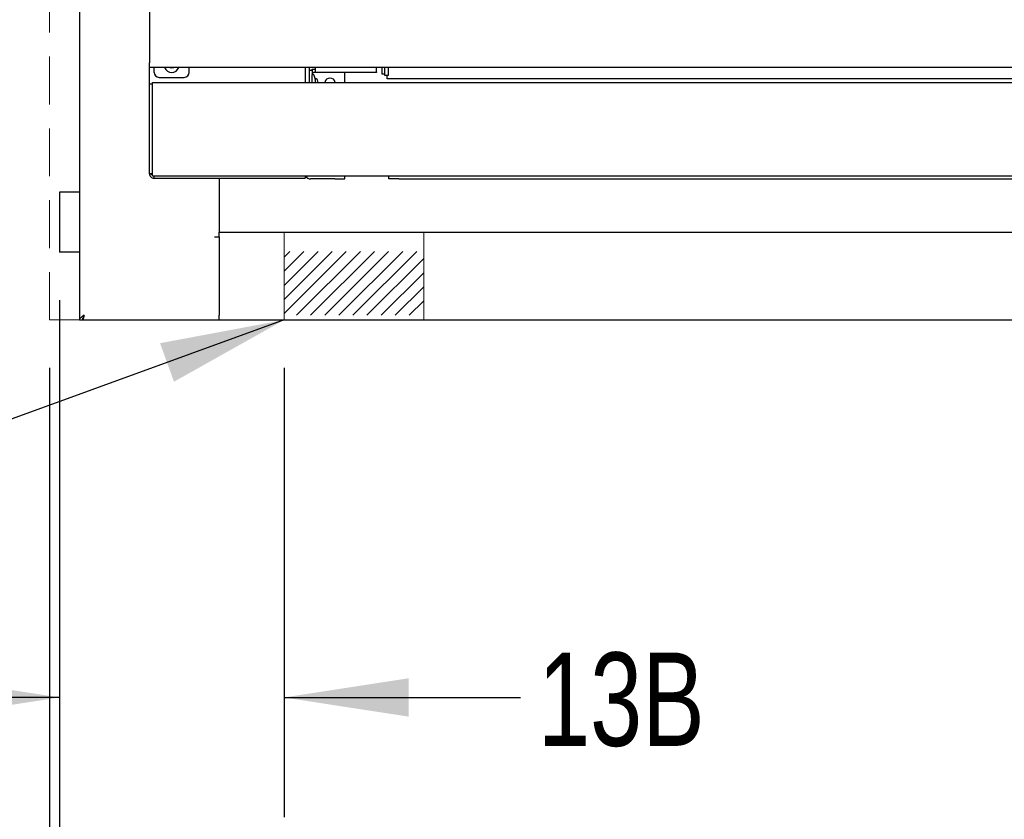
# Model space of a CAD drawing. Header units: inches. Extents: x 35 to 165, y 14 to 119.
# Tile 3 of 39: x 55 to 67, y 25 to 35. Entities that reach past the tile are written whole.
import ezdxf

# ---------------------------------------------------------------- set-up
doc = ezdxf.new("R2010")
doc.units = ezdxf.units.IN
doc.header["$LTSCALE"] = 12
doc.header["$MEASUREMENT"] = 0
doc.linetypes.add('HIDDEN', pattern=[0.075, 0.05, -0.025])
doc.layers.add('FORMAT', color=7, linetype='Continuous')
doc.styles.add('SLDTEXTSTYLE0', font='TXT', dxfattribs={"width": 0.75})
doc.dimstyles.new('SLDDIMSTYLE0', dxfattribs={"dimtxt": 1.17, "dimasz": 1.56, "dimexe": 0, "dimexo": 0.0625, "dimgap": 0.2925, "dimtad": 0, "dimtih": 1, "dimtoh": 1, "dimdec": 3, "dimrnd": 1e-09, "dimzin": 12, "dimdsep": 46, "dimlunit": 5, "dimtxsty": 'SLDTEXTSTYLE0', "dimsah": 1, "dimcen": 0.09, "dimadec": 0, "dimazin": 3, "dimtfac": 1, "dimtdec": 3, "dimtmove": 0, "dimatfit": 0, "dimfxl": 1, "dimfrac": 2, "dimtolj": 1, "dimtzin": 12, "dimarcsym": 0})
doc.dimstyles.new('SLDDIMSTYLE1', dxfattribs={"dimtxt": 1.17, "dimasz": 1.56, "dimexe": 0, "dimexo": 0.0625, "dimgap": 0.2925, "dimtad": 0, "dimtih": 1, "dimtoh": 1, "dimdec": 3, "dimrnd": 1e-09, "dimzin": 12, "dimdsep": 46, "dimlunit": 5, "dimtxsty": 'SLDTEXTSTYLE0', "dimsah": 1, "dimcen": 0.09, "dimadec": 0, "dimazin": 3, "dimtfac": 1, "dimtdec": 3, "dimtofl": 0, "dimtmove": 0, "dimatfit": 3, "dimfxl": 1, "dimfrac": 2, "dimtolj": 1, "dimtzin": 12, "dimarcsym": 0})
doc.dimstyles.new('SLDDIMSTYLE2', dxfattribs={"dimtxt": 0.18, "dimasz": 1.56, "dimexe": 0, "dimexo": 0.0625, "dimgap": 0, "dimtad": 0, "dimtih": 1, "dimtoh": 1, "dimdec": 0, "dimrnd": 1e-09, "dimzin": 0, "dimdsep": 46, "dimlunit": 5, "dimtxsty": 'Standard', "dimsah": 1, "dimcen": 0.09, "dimadec": 0, "dimazin": 0, "dimtfac": 1.56, "dimtdec": 0, "dimtofl": 0, "dimtmove": 0, "dimatfit": 3, "dimfxl": 1, "dimfrac": 2, "dimtolj": 1, "dimtzin": 0, "dimarcsym": 0})

# ---------------------------------------------------------------- blocks, each defined once
blk = doc.blocks.new('_D')
at = {"layer": 'FORMAT'}
for p, q in [((55.438, 31.197), (55.438, 24.718)), ((58.25, 30.347), (58.25, 24.718)), ((55.438, 26.218), (52.438, 26.218)), ((58.25, 26.218), (61.212, 26.218))]:
    blk.add_line(p, q, dxfattribs=at)
for points in [[(55.438, 26.218), (53.878, 26.458), (53.878, 25.978)], [(58.25, 26.218), (59.81, 25.978), (59.81, 26.458)]]:
    blk.add_solid(points, dxfattribs=at)
at = {"layer": 'FORMAT', "insert": (61.432, 26.781), "char_height": 1.17, "attachment_point": 1, "style": 'SLDTEXTSTYLE0'}
blk.add_mtext('13B', dxfattribs=at)
blk = doc.blocks.new('_D_2')
at = {"layer": 'FORMAT'}
for p, q in [((55.313, 30.347), (55.313, 18.825)), ((79.313, 30.347), (79.313, 18.825)), ((55.313, 20.325), (66.203, 20.325)), ((79.313, 20.325), (68.422, 20.325))]:
    blk.add_line(p, q, dxfattribs=at)
for points in [[(55.313, 20.325), (56.873, 20.085), (56.873, 20.565)], [(79.313, 20.325), (77.753, 20.565), (77.753, 20.085)]]:
    blk.add_solid(points, dxfattribs=at)
at = {"layer": 'FORMAT', "insert": (66.423, 20.888), "char_height": 1.17, "attachment_point": 1, "style": 'SLDTEXTSTYLE0'}
blk.add_mtext('5B', dxfattribs=at)
blk = doc.blocks.new('_D_3')
at = {"layer": 'FORMAT'}
for p, q in [((58.826, 44.081), (49.213, 44.081)), ((50.713, 44.081), (50.713, 38.46)), ((50.713, 30.947), (50.713, 36.568)), ((54.713, 30.947), (49.213, 30.947))]:
    blk.add_line(p, q, dxfattribs=at)
for points in [[(50.713, 44.081), (50.473, 42.521), (50.953, 42.521)], [(50.713, 30.947), (50.953, 32.507), (50.473, 32.507)]]:
    blk.add_solid(points, dxfattribs=at)
at = {"layer": 'FORMAT', "insert": (49.824, 38.077), "char_height": 1.17, "attachment_point": 1, "style": 'SLDTEXTSTYLE0'}
blk.add_mtext('1B', dxfattribs=at)
blk = doc.blocks.new('_D_4')
at = {"layer": 'FORMAT'}
for p, q in [((55.438, 31.197), (55.438, 21.883)), ((79.188, 31.197), (79.188, 21.883)), ((55.438, 23.383), (66.203, 23.383)), ((79.188, 23.383), (68.422, 23.383))]:
    blk.add_line(p, q, dxfattribs=at)
for points in [[(55.438, 23.383), (56.998, 23.143), (56.998, 23.623)], [(79.188, 23.383), (77.628, 23.623), (77.628, 23.143)]]:
    blk.add_solid(points, dxfattribs=at)
at = {"layer": 'FORMAT', "insert": (66.423, 23.946), "char_height": 1.17, "attachment_point": 1, "style": 'SLDTEXTSTYLE0'}
blk.add_mtext('2B', dxfattribs=at)

msp = doc.modelspace()

# ---------------------------------------------------------------- hatches: boundary and pattern name
at = {"layer": 'FORMAT'}
h = msp.add_hatch(dxfattribs=at)
h.set_pattern_fill('ANSI31', color=256, style=0)
h.paths.add_polyline_path([(60.0003, 31.0051), (60.0003, 31.8061), (58.2503, 31.8061), (58.2503, 31.0051)], flags=0)

# ---------------------------------------------------------------- linework, layer by layer
at = {"color": 7, "linetype": 'Continuous', "lineweight": 25}
for p, q in [((55.6878, 42.1356), (55.6878, 30.9471)), ((56.5628, 34.9113), (56.5628, 34.1701)), ((56.5628, 34.1111), (56.5628, 34.1701)), ((78.0628, 34.1111), (56.5628, 34.1111)), ((56.5628, 33.9036), (56.5628, 34.1111)), ((56.6218, 34.0486), (56.6218, 34.1111)), ((57.0628, 34.0486), (57.0628, 34.1111)), ((58.5128, 34.1111), (58.5128, 33.9236)), ((58.5628, 34.1111), (58.5628, 33.9236)), ((58.5628, 34.0784), (58.6008, 34.0784)), ((58.6008, 34.0784), (58.6008, 34.0159)), ((58.6408, 34.0851), (58.6208, 34.0851)), ((58.6408, 34.1111), (58.6408, 34.0549)), ((58.6408, 34.0471), (58.6408, 34.0549)), ((59.4068, 34.0549), (59.4068, 34.1111)), ((59.4068, 34.0549), (59.4068, 34.0471)), ((59.4791, 34.0271), (59.4791, 34.1111)), ((59.5082, 34.1111), (59.5082, 34.013)), ((59.5582, 34.013), (59.5582, 34.1111)), ((56.6843, 33.9861), (57.0003, 33.9861)), ((58.6008, 33.9458), (58.6008, 34.0159)), ((58.6008, 33.9236), (58.6008, 33.9458)), ((58.6408, 34.0471), (58.6208, 34.0471)), ((59.4068, 34.0471), (58.6408, 34.0471)), ((58.6438, 33.9236), (58.6438, 33.9576)), ((58.6788, 33.9236), (58.6708, 33.9533)), ((59.0128, 33.9236), (59.0128, 34.0471)), ((59.5082, 34.0271), (59.4791, 34.0271)), ((59.5082, 34.013), (59.5582, 34.013)), ((59.5416, 33.9691), (59.5416, 34.013)), ((75.0841, 33.9691), (59.5416, 33.9691)), ((56.5628, 33.9036), (56.6008, 33.9036)), ((56.5628, 33.8411), (56.5628, 33.9036)), ((56.5628, 32.8411), (56.5628, 33.8411)), ((56.6008, 33.9236), (78.0248, 33.9236)), ((56.6008, 33.8656), (56.6008, 33.9236)), ((56.6008, 32.7916), (56.6008, 33.8656)), ((56.5628, 32.7786), (56.5628, 32.8411)), ((56.6008, 32.7786), (56.5628, 32.7786)), ((56.6008, 32.7516), (56.6008, 32.7916)), ((56.6008, 32.7516), (78.0248, 32.7516)), ((56.6208, 32.7221), (56.6208, 32.752)), ((56.6208, 32.7221), (58.5128, 32.7221)), ((57.4378, 32.7221), (57.4378, 32.0471)), ((58.5128, 32.7516), (58.5128, 32.7221)), ((58.8878, 32.7141), (58.5828, 32.7141)), ((58.8878, 32.7141), (59.0128, 32.7141)), ((59.0128, 32.7141), (59.0128, 32.7516)), ((59.5628, 32.7141), (59.5628, 32.7516)), ((59.6878, 32.7141), (59.5628, 32.7141)), ((59.6878, 32.7141), (74.9378, 32.7141)), ((55.4378, 32.5471), (55.4378, 31.7971)), ((55.5078, 32.5471), (55.4378, 32.5471)), ((55.6878, 32.5471), (55.5078, 32.5471)), ((57.4378, 31.9851), (57.3798, 31.9851)), ((57.4378, 31.9891), (57.4378, 32.0471)), ((57.4378, 32.0471), (77.1878, 32.0471)), ((57.4378, 31.9891), (57.4378, 31.0051)), ((57.4378, 31.9851), (57.4378, 31.0051)), ((55.5078, 31.7971), (55.4378, 31.7971)), ((55.6878, 31.7971), (55.5078, 31.7971)), ((55.7308, 30.9471), (55.7308, 30.9712)), ((57.4378, 30.9471), (57.4378, 31.0051)), ((55.6878, 30.9471), (55.7258, 30.9471)), ((55.7308, 30.9471), (57.4378, 30.9471)), ((57.4378, 30.9471), (77.1878, 30.9471))]:
    msp.add_line(p, q, dxfattribs=at)
at = {"color": 7, "linetype": 'Continuous', "lineweight": 25, "flags": 128}
msp.add_lwpolyline([(56.8186, 34.1111), (56.8441, 34.1061), (56.8696, 34.1111)], dxfattribs=at)
at = {"color": 7, "linetype": 'Continuous', "lineweight": 25}
for centre, radius, start, end in [((56.6843, 34.0486), 0.0625, 180, 270), ((56.8423, 34.1424), 0.0938, 199.47122, 340.52878), ((57.0003, 34.0486), 0.0625, 270, 0), ((58.6208, 34.0271), 0.058, 90, 117.91774), ((58.6208, 34.0271), 0.02, 90, 180), ((58.8253, 33.9101), 0.0675, 11.53696, 168.46304), ((58.5828, 32.7841), 0.07, 207.36224, 270)]:
    msp.add_arc(centre, radius, start, end, dxfattribs=at)
for points, knots in [([(58.6438, 33.9576), (58.6398, 33.9752), (58.6326, 34.0066), (58.6106, 34.0299), (58.6008, 34.0401)], [0, 0, 0, 0, 0.56006649, 1, 1, 1, 1]), ([(58.6708, 33.9533), (58.6697, 33.9557), (58.6672, 33.9609), (58.6595, 33.966), (58.6514, 33.9691), (58.6435, 33.9701), (58.6365, 33.9695), (58.6327, 33.9672), (58.6308, 33.9661)], [0, 0, 0, 0, 0.1708749, 0.3620609, 0.5649112, 0.721306, 0.8668034, 1, 1, 1, 1]), ([(56.6065, 32.7663), (56.6038, 32.7668), (56.5937, 32.7687), (56.579, 32.7719), (56.5654, 32.776), (56.5637, 32.7788), (56.5628, 32.7801)], [0, 0, 0, 0, 0.1051516, 0.4034344, 0.7017172, 1, 1, 1, 1]), ([(56.5628, 32.7801), (56.5628, 32.7725), (56.5644, 32.7649), (56.5702, 32.7509), (56.5745, 32.7445), (56.5852, 32.7338), (56.5916, 32.7295), (56.6057, 32.7236), (56.6133, 32.7221), (56.6208, 32.7221)], [0, 0, 0, 0, 0.25, 0.25, 0.5, 0.5, 0.75, 0.75, 1, 1, 1, 1]), ([(55.7458, 31.0051), (55.7381, 31.0002), (55.7226, 30.9904), (55.7032, 30.9756), (55.6902, 30.9612), (55.6886, 30.9517), (55.6878, 30.9471)], [0, 0, 0, 0, 0.2547198, 0.5096117, 0.7645047, 1, 1, 1, 1]), ([(55.7458, 31.0051), (55.7411, 30.9964), (55.7316, 30.9788), (55.7261, 30.9594), (55.7259, 30.9489), (55.7258, 30.9471)], [0, 0, 0, 0, 0.45293535, 0.90864854, 1, 1, 1, 1])]:
    msp.add_open_spline(points, degree=3, knots=knots, dxfattribs=at)
for points in [[(55.7308, 30.9851), (55.7321, 30.9854), (55.7346, 30.986), (55.7383, 30.9907), (55.7421, 30.9973), (55.7446, 31.0025), (55.7458, 31.0051)], [(55.7308, 30.9471), (55.7321, 30.948), (55.7346, 30.9497), (55.7383, 30.9632), (55.7421, 30.9823), (55.7446, 30.9975), (55.7458, 31.0051)]]:
    msp.add_open_spline(points, degree=3, dxfattribs=at)
at = {"layer": 'FORMAT', "linetype": 'HIDDEN', "lineweight": 18}
for q in [(55.3128, 42.1971), (79.3128, 30.9471)]:
    msp.add_line((55.3128, 30.9471), q, dxfattribs=at)
at = {"layer": 'FORMAT', "lineweight": 18}
for p, q in [((58.2503, 30.9471), (58.2503, 32.0471)), ((58.2503, 32.0471), (60.0003, 32.0471)), ((60.0003, 30.9471), (60.0003, 32.0471)), ((58.2503, 30.9471), (60.0003, 30.9471))]:
    msp.add_line(p, q, dxfattribs=at)

# ---------------------------------------------------------------- dimensions: what is measured, and where the dimension line sits
at = {"layer": 'FORMAT'}
dim = msp.add_linear_dim(base=(50.7134, 30.9471), p1=(59.4261, 44.081), p2=(55.3128, 30.9471), angle=90, text='1B', dimstyle='SLDDIMSTYLE1', dxfattribs=at)
dim.commit()
dim.dimension.update_dxf_attribs({"geometry": '_D_3', "text_midpoint": (50.7134, 37.5141), "dimtype": 160})
for base, p1, p2, text, dimstyle, picture, middle in [((58.2503, 26.2181), (55.4378, 31.7971), (58.2503, 30.9471), '13B', 'SLDDIMSTYLE0', '_D', (62.7585, 26.2181)), ((79.1878, 23.3835), (55.4378, 31.7971), (79.1878, 31.7971), '2B', 'SLDDIMSTYLE1', '_D_4', (67.3128, 23.3835)), ((79.3128, 20.3254), (55.3128, 30.9471), (79.3128, 30.9471), '5B', 'SLDDIMSTYLE1', '_D_2', (67.3128, 20.3254))]:
    dim = msp.add_linear_dim(base=base, p1=p1, p2=p2, text=text, dimstyle=dimstyle, dxfattribs=at)
    dim.commit()
    dim.dimension.update_dxf_attribs({"geometry": picture, "text_midpoint": middle, "dimtype": 160})

# ---------------------------------------------------------------- leaders
msp.add_leader([(58.2503, 30.9471), (52.4247, 28.8324), (50.9247, 28.8324)], dimstyle='SLDDIMSTYLE2', dxfattribs=at)

doc.saveas('drawing.dxf')
